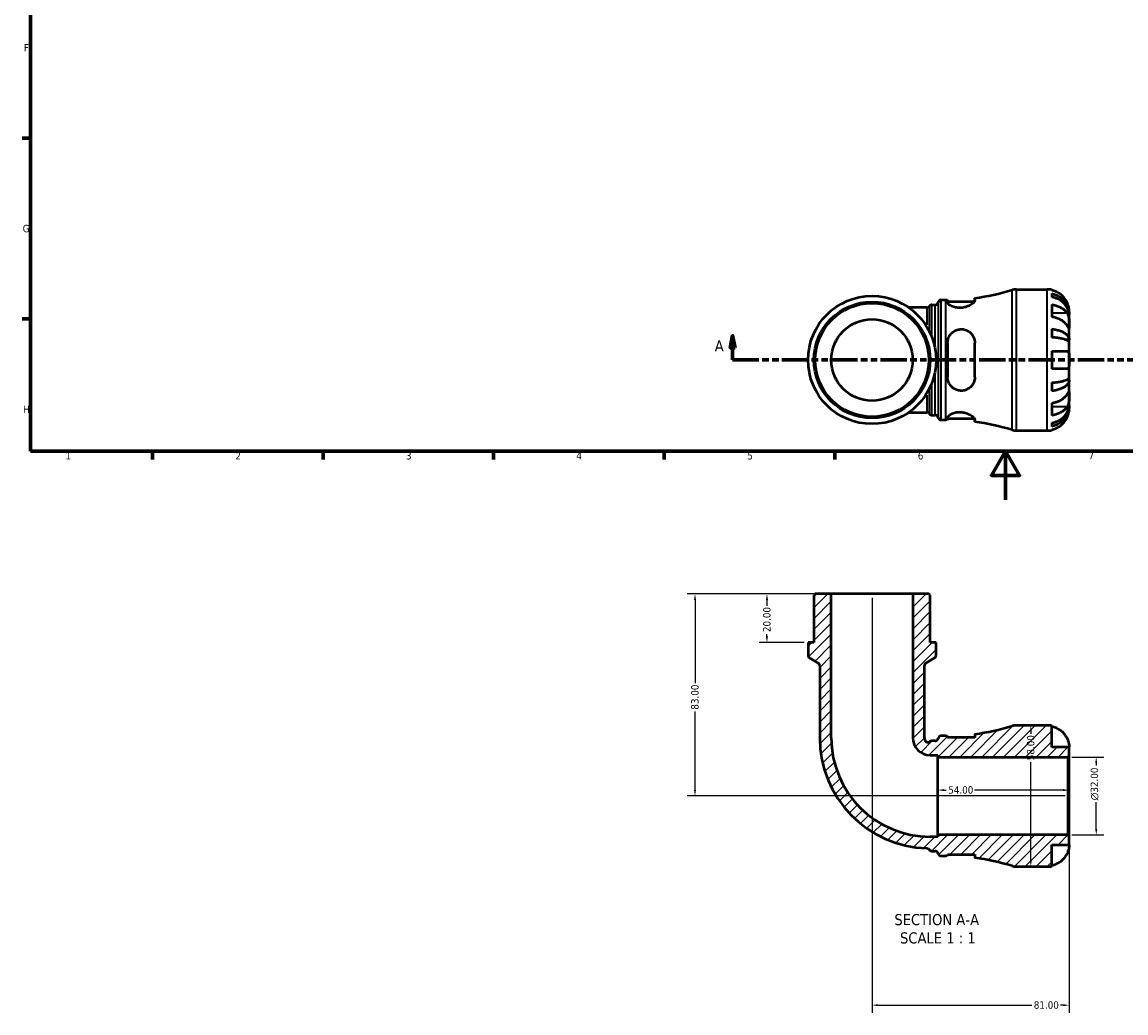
# Model space of a CAD drawing. Header units: millimetres. Extents: x 0 to 902, y -211 to 604.
# Tile 1 of 5: x 17 to 470, y -211 to 196. Entities that reach past the tile are written whole.
import ezdxf

# ---------------------------------------------------------------- set-up
doc = ezdxf.new("R2010")
doc.units = ezdxf.units.MM
doc.linetypes.add('DOUBLE_DASH_CHAIN', pattern=[1.2403, 0.6614, -0.0827, 0.1654, -0.0827, 0.1654, -0.0827])
for name, color, linetype, lineweight in [('Border (ANSI)', 7, 'Continuous', 70), ('Dimension (ANSI)', 7, 'Continuous', 25), ('Hatch (ANSI)', 7, 'Continuous', 18), ('Section Line (ANSI)', 7, 'DOUBLE_DASH_CHAIN', 70), ('Symbol (ANSI)', 7, 'Continuous', 25), ('Visible (ANSI)', 7, 'Continuous', 50), ('Visible Narrow (ANSI)', 7, 'Continuous', 35)]:
    doc.layers.add(name, color=color, linetype=linetype, lineweight=lineweight)
doc.styles.add('Label Text (ANSI)', font='tahoma.ttf')
doc.styles.add('Note Text (ANSI)', font='tahoma.ttf')
doc.dimstyles.new('Default - mm (ANSI)', dxfattribs={"dimtxt": 3.048, "dimasz": 2.5, "dimexe": 3.175, "dimexo": 1.6002, "dimgap": 0.8, "dimtad": 0, "dimtoh": 1, "dimrnd": 1e-08, "dimzin": 4, "dimdsep": 46, "dimtxsty": 'Note Text (ANSI)', "dimcen": 0.09, "dimdle": 10, "dimclrd": 256, "dimclre": 256, "dimclrt": 256, "dimadec": 1, "dimazin": 1, "dimtfac": 1, "dimtofl": 0, "dimtmove": 0, "dimatfit": 3, "dimfxl": 1, "dimtolj": 1, "dimtzin": 4, "dimlwd": -1, "dimlwe": -1, "dimarcsym": 0})

# ---------------------------------------------------------------- blocks, each defined once
blk = doc.blocks.new('Borders Default Border')
at = {"layer": 'Border (ANSI)'}
for p, q in [((20, 148.5), (16.55, 148.5)), ((20, 74.25), (16.55, 74.25)), ((70.08, 20), (70.08, 16.55)), ((140.17, 20), (140.17, 16.55)), ((210.25, 20), (210.25, 16.55)), ((280.33, 20), (280.33, 16.55)), ((350.42, 20), (350.42, 16.55))]:
    blk.add_line(p, q, dxfattribs=at)
at = {"layer": 'Border (ANSI)', "flags": 128}
for points in [[(20, 20), (20, 574), (821, 574), (821, 20), (20, 20)], [(420.5, 0), (420.5, 20), (414.73, 10), (426.27, 10), (420.5, 20)]]:
    blk.add_lwpolyline(points, dxfattribs=at)
at = {"layer": 'Border (ANSI)', "char_height": 3.05, "attachment_point": 7, "style": 'Note Text (ANSI)'}
for s, insert in [('F', (17.29, 184.1)), ('G', (16.81, 109.79)), ('H', (16.97, 35.6)), ('1', (34.35, 16.55)), ('2', (104.2, 16.55)), ('3', (174.26, 16.49)), ('4', (244.23, 16.55)), ('5', (314.48, 16.49)), ('6', (384.49, 16.49)), ('7', (454.6, 16.55))]:
    blk.add_mtext(s, dxfattribs=dict(at, insert=insert))
blk = doc.blocks.new('2dTransSection0')
at = {"layer": 'Section Line (ANSI)', "linetype": 'Continuous'}
for p, q in [((308.44, 67.4), (307.44, 62.4)), ((308.44, 62.4), (308.44, 67.4)), ((309.44, 62.4), (308.44, 67.4)), ((602.67, 67.4), (601.67, 62.4)), ((602.67, 62.4), (602.67, 67.4)), ((603.67, 62.4), (602.67, 67.4)), ((307.44, 62.4), (309.44, 62.4)), ((308.44, 57.4), (308.44, 62.4)), ((601.67, 62.4), (603.67, 62.4)), ((602.67, 57.4), (602.67, 62.4)), ((308.44, 57.4), (319.1, 57.4)), ((592.01, 57.4), (602.67, 57.4))]:
    blk.add_line(p, q, dxfattribs=at)
at = {"layer": 'Section Line (ANSI)', "linetype": 'DOUBLE_DASH_CHAIN', "ltscale": 16.330755}
blk.add_line((308.44, 57.4), (602.67, 57.4), dxfattribs=at)
at = {"layer": 'Section Line (ANSI)', "linetype": 'Continuous', "flags": 128}
for points in [[(309.44, 62.4), (308.44, 67.4), (307.44, 62.4), (309.44, 62.4)], [(603.67, 62.4), (602.67, 67.4), (601.67, 62.4), (603.67, 62.4)]]:
    blk.add_lwpolyline(points, dxfattribs=at)
at = {"layer": 'Section Line (ANSI)'}
for points in [[(309.44, 62.4), (308.44, 67.4), (307.44, 62.4), (309.44, 62.4)], [(603.67, 62.4), (602.67, 67.4), (601.67, 62.4), (603.67, 62.4)]]:
    blk.add_solid(points, dxfattribs=at)
at = {"layer": 'Section Line (ANSI)', "char_height": 4.57, "attachment_point": 7, "style": 'Label Text (ANSI)'}
for insert in [(301.08, 60.9), (606.14, 60.9)]:
    blk.add_mtext('A', dxfattribs=dict(at, insert=insert))
blk = doc.blocks.new('*D7')
at = {"layer": 'Defpoints', "color": 0, "transparency": 16777216}
for p in [(392.69, -119.22), (392.69, -121.64), (446.69, -121.64)]:
    blk.add_point(p, dxfattribs=at)
at = {"layer": 'Dimension (ANSI)', "transparency": 16777216}
for p, q in [((395.19, -119.22), (396.2, -119.22)), ((444.19, -119.22), (407.8, -119.22))]:
    blk.add_line(p, q, dxfattribs=at)
for points in [[(395.19, -118.8), (395.19, -119.64), (392.69, -119.22)], [(444.19, -118.8), (444.19, -119.64), (446.69, -119.22)]]:
    blk.add_solid(points, dxfattribs=at)
at = {"layer": 'Dimension (ANSI)', "transparency": 16777216, "insert": (397, -117.63), "char_height": 3.048, "attachment_point": 1, "style": 'Note Text (ANSI)'}
blk.add_mtext('\\A1;54.00', dxfattribs=at)
blk = doc.blocks.new('*D8')
at = {"layer": 'Defpoints', "color": 0, "transparency": 16777216}
for p in [(446.11, -105.64), (457.79, -105.64), (446.11, -137.64)]:
    blk.add_point(p, dxfattribs=at)
at = {"layer": 'Dimension (ANSI)', "transparency": 16777216}
for p, q in [((447.71, -105.64), (460.96, -105.64)), ((457.79, -108.14), (457.79, -109.08)), ((457.79, -135.14), (457.79, -124.23)), ((447.71, -137.64), (460.96, -137.64))]:
    blk.add_line(p, q, dxfattribs=at)
for points in [[(457.37, -108.14), (458.2, -108.14), (457.79, -105.64)], [(457.37, -135.14), (458.2, -135.14), (457.79, -137.64)]]:
    blk.add_solid(points, dxfattribs=at)
at = {"layer": 'Dimension (ANSI)', "transparency": 16777216, "insert": (455.49, -123.43), "char_height": 3.048, "attachment_point": 1, "rotation": 90, "style": 'Note Text (ANSI)'}
blk.add_mtext('\\A1;\\fAIGDT|b0|i0;\\H3.0480;\\ln\\fTahoma|b0|i0;\\H3.0480;32.00', dxfattribs=at)
blk = doc.blocks.new('*D9')
at = {"layer": 'Defpoints', "color": 0, "transparency": 16777216}
for p in [(348.96, -38.64), (322.53, -58.64), (339.4, -58.64)]:
    blk.add_point(p, dxfattribs=at)
at = {"layer": 'Dimension (ANSI)', "transparency": 16777216}
for p, q in [((347.36, -38.64), (319.36, -38.64)), ((322.53, -41.14), (322.53, -43.51)), ((337.8, -58.64), (319.36, -58.64)), ((322.53, -56.14), (322.53, -55.14))]:
    blk.add_line(p, q, dxfattribs=at)
for points in [[(322.11, -41.14), (322.95, -41.14), (322.53, -38.64)], [(322.11, -56.14), (322.95, -56.14), (322.53, -58.64)]]:
    blk.add_solid(points, dxfattribs=at)
at = {"layer": 'Dimension (ANSI)', "transparency": 16777216, "insert": (320.94, -54.34), "char_height": 3.048, "attachment_point": 1, "rotation": 90, "style": 'Note Text (ANSI)'}
blk.add_mtext('\\A1;20.00', dxfattribs=at)
blk = doc.blocks.new('*D10')
at = {"layer": 'Defpoints', "color": 0, "transparency": 16777216}
for p in [(348.96, -38.64), (292.97, -121.64), (446.69, -121.64)]:
    blk.add_point(p, dxfattribs=at)
at = {"layer": 'Dimension (ANSI)', "transparency": 16777216}
for p, q in [((347.36, -38.64), (289.8, -38.64)), ((292.97, -41.14), (292.97, -75.29)), ((292.97, -119.14), (292.97, -86.99)), ((445.09, -121.64), (289.8, -121.64))]:
    blk.add_line(p, q, dxfattribs=at)
for points in [[(292.56, -41.14), (293.39, -41.14), (292.97, -38.64)], [(292.56, -119.14), (293.39, -119.14), (292.97, -121.64)]]:
    blk.add_solid(points, dxfattribs=at)
at = {"layer": 'Dimension (ANSI)', "transparency": 16777216, "insert": (291.38, -86.19), "char_height": 3.048, "attachment_point": 1, "rotation": 90, "style": 'Note Text (ANSI)'}
blk.add_mtext('\\A1;83.00', dxfattribs=at)
blk = doc.blocks.new('*D11')
at = {"layer": 'Defpoints', "color": 0, "transparency": 16777216}
for p in [(365.69, -38.64), (446.69, -138.22), (446.69, -207.55)]:
    blk.add_point(p, dxfattribs=at)
at = {"layer": 'Dimension (ANSI)', "transparency": 16777216}
for p, q in [((365.69, -40.24), (365.69, -210.72)), ((446.69, -139.82), (446.69, -210.72)), ((368.19, -207.55), (431.34, -207.55)), ((444.19, -207.55), (443.04, -207.55))]:
    blk.add_line(p, q, dxfattribs=at)
for points in [[(368.19, -207.13), (368.19, -207.97), (365.69, -207.55)], [(444.19, -207.13), (444.19, -207.97), (446.69, -207.55)]]:
    blk.add_solid(points, dxfattribs=at)
at = {"layer": 'Dimension (ANSI)', "transparency": 16777216, "insert": (432.14, -205.96), "char_height": 3.048, "attachment_point": 1, "style": 'Note Text (ANSI)'}
blk.add_mtext('\\A1;81.00', dxfattribs=at)
blk = doc.blocks.new('*D12')
at = {"layer": 'Defpoints', "color": 0, "transparency": 16777216}
for p in [(430.91, -92.64), (430.91, -92.64), (430.91, -150.64)]:
    blk.add_point(p, dxfattribs=at)
at = {"layer": 'Dimension (ANSI)', "transparency": 16777216}
for p, q in [((430.91, -95.14), (430.91, -96.15)), ((430.91, -148.14), (430.91, -107.75))]:
    blk.add_line(p, q, dxfattribs=at)
for points in [[(430.49, -95.14), (431.33, -95.14), (430.91, -92.64)], [(430.49, -148.14), (431.33, -148.14), (430.91, -150.64)]]:
    blk.add_solid(points, dxfattribs=at)
at = {"layer": 'Dimension (ANSI)', "transparency": 16777216, "insert": (429.32, -106.95), "char_height": 3.048, "attachment_point": 1, "rotation": 90, "style": 'Note Text (ANSI)'}
blk.add_mtext('\\A1;58.00', dxfattribs=at)

msp = doc.modelspace()

# ---------------------------------------------------------------- hatches: boundary and pattern name
at = {"layer": 'Hatch (ANSI)'}
h = msp.add_hatch(dxfattribs=at)
h.set_pattern_fill('ANSI31', color=256, scale=25.4, style=0)
h.set_pattern_definition([(45, (0, 0), (-2.245064, 2.245064), [])])
edge = h.paths.add_edge_path()
edge.add_ellipse((424.902, -144.836), major_axis=(-1.71, -5.542), ratio=1, start_angle=0, end_angle=17.14711)
edge.add_line((424.902, -150.636), (437.694, -150.636))
edge.add_ellipse((437.694, -141.636), major_axis=(0, -9), ratio=1, start_angle=0, end_angle=11.53696)
edge.add_line((439.494, -150.454), (439.494, -141.636))
edge.add_line((439.494, -141.636), (446.694, -141.636))
edge.add_line((446.694, -141.636), (446.694, -138.216))
edge.add_line((446.694, -138.216), (446.114, -137.636))
edge.add_line((446.114, -137.636), (392.694, -137.636))
edge.add_line((392.694, -137.636), (392.694, -138.367))
edge.add_line((392.694, -138.367), (389.569, -138.367))
edge.add_ellipse((389.569, -97.761), major_axis=(0, -40.606), ratio=1, start_angle=270, end_angle=360, ccw=False)
edge.add_line((348.963, -97.761), (348.963, -38.636))
edge.add_line((348.963, -38.636), (342.372, -38.636))
edge.add_line((342.372, -38.636), (341.792, -39.216))
edge.add_line((341.792, -39.216), (341.792, -58.636))
edge.add_line((341.792, -58.636), (339.402, -58.636))
edge.add_line((339.402, -58.636), (339.402, -63.966))
edge.add_ellipse((340.562, -63.966), major_axis=(-1.16, 0), ratio=1, start_angle=0, end_angle=60)
edge.add_line((339.982, -64.971), (343.602, -67.061))
edge.add_ellipse((343.022, -68.066), major_axis=(0.58, 1.005), ratio=1, start_angle=300, end_angle=360, ccw=False)
edge.add_line((344.182, -68.066), (344.182, -97.761))
edge.add_ellipse((389.569, -97.761), major_axis=(-45.386, 0), ratio=1, start_angle=0, end_angle=88.37462)
edge.add_spline(control_points=[(388.281, -143.129), (388.4, -143.133), (388.517, -143.154), (388.742, -143.232), (388.847, -143.288), (389.064, -143.45), (389.166, -143.563), (389.243, -143.693)], knot_values=[-0.1165729, -0.1165729, -0.1165729, -0.1165729, -0.0809439, -0.0809439, -0.0453148, -0.0453148, 0, 0, 0, 0], degree=3, periodic=0)
edge.add_spline(control_points=[(389.243, -143.693), (389.306, -143.796), (389.384, -143.89), (389.571, -144.053), (389.68, -144.121), (389.938, -144.227), (390.087, -144.256), (390.238, -144.256)], knot_values=[-0.1198956, -0.1198956, -0.1198956, -0.1198956, -0.0835517, -0.0835517, -0.0453148, -0.0453148, 0, 0, 0, 0], degree=3, periodic=0)
edge.add_line((390.238, -144.256), (391.667, -144.256))
edge.add_ellipse((391.667, -145.416), major_axis=(0, 1.16), ratio=1, start_angle=277.18076, end_angle=360, ccw=False)
edge.add_ellipse((393.969, -145.126), major_axis=(-1.151, -0.145), ratio=1, start_angle=0, end_angle=82.81924)
edge.add_line((393.969, -146.286), (396.049, -146.286))
edge.add_ellipse((396.049, -238.351), major_axis=(0, 92.065), ratio=1, start_angle=359.5768, end_angle=360, ccw=False)
edge.add_line((396.729, -146.289), (396.729, -145.646))
edge.add_line((396.729, -145.646), (407.929, -145.646))
edge.add_line((407.929, -145.646), (407.929, -147.056))
edge.add_ellipse((396.049, -238.351), major_axis=(11.88, 91.295), ratio=1, start_angle=350.26698, end_angle=360, ccw=False)
edge = h.paths.add_edge_path()
edge.add_ellipse((424.902, -98.436), major_axis=(0, 5.8), ratio=1, start_angle=0, end_angle=17.14711)
edge.add_ellipse((396.049, -4.921), major_axis=(27.143, -87.973), ratio=1, start_angle=350.26698, end_angle=360, ccw=False)
edge.add_line((407.929, -96.216), (407.929, -97.626))
edge.add_line((407.929, -97.626), (396.729, -97.626))
edge.add_line((396.729, -97.626), (396.729, -96.984))
edge.add_ellipse((396.049, -4.921), major_axis=(0.68, -92.062), ratio=1, start_angle=359.5768, end_angle=360, ccw=False)
edge.add_line((396.049, -96.986), (393.969, -96.986))
edge.add_ellipse((393.969, -98.146), major_axis=(0, 1.16), ratio=1, start_angle=0, end_angle=82.81924)
edge.add_ellipse((391.667, -97.856), major_axis=(1.151, -0.145), ratio=1, start_angle=277.18076, end_angle=360, ccw=False)
edge.add_line((391.667, -99.016), (390.212, -99.016))
edge.add_ellipse((390.212, -100.176), major_axis=(0, 1.16), ratio=1, start_angle=0, end_angle=43.54233)
edge.add_spline(control_points=[(389.413, -99.335), (389.342, -99.403), (389.263, -99.461), (389.091, -99.557), (388.999, -99.593), (388.758, -99.655), (388.606, -99.664), (388.306, -99.623), (388.162, -99.573), (387.901, -99.422), (387.786, -99.321), (387.694, -99.201)], knot_values=[-0.1948811, -0.1948811, -0.1948811, -0.1948811, -0.1654127, -0.1654127, -0.1359443, -0.1359443, -0.0906295, -0.0906295, -0.0453148, -0.0453148, 0, 0, 0, 0], degree=3, periodic=0)
edge.add_ellipse((389.569, -97.761), major_axis=(-1.874, -1.44), ratio=1, start_angle=322.46542, end_angle=360, ccw=False)
edge.add_line((387.205, -97.761), (387.205, -68.066))
edge.add_ellipse((388.365, -68.066), major_axis=(-1.16, 0), ratio=1, start_angle=300, end_angle=360, ccw=False)
edge.add_line((387.785, -67.061), (391.405, -64.971))
edge.add_ellipse((390.825, -63.966), major_axis=(0.58, -1.005), ratio=1, start_angle=0, end_angle=60)
edge.add_line((391.985, -63.966), (391.985, -58.636))
edge.add_line((391.985, -58.636), (389.595, -58.636))
edge.add_line((389.595, -58.636), (389.595, -39.216))
edge.add_line((389.595, -39.216), (389.015, -38.636))
edge.add_line((389.015, -38.636), (382.425, -38.636))
edge.add_line((382.425, -38.636), (382.425, -97.761))
edge.add_ellipse((389.569, -97.761), major_axis=(-7.144, 0), ratio=1, start_angle=0, end_angle=90)
edge.add_line((389.569, -104.905), (392.694, -104.905))
edge.add_line((392.694, -104.905), (392.694, -105.636))
edge.add_line((392.694, -105.636), (446.114, -105.636))
edge.add_line((446.114, -105.636), (446.694, -105.056))
edge.add_line((446.694, -105.056), (446.694, -101.636))
edge.add_line((446.694, -101.636), (439.494, -101.636))
edge.add_line((439.494, -101.636), (439.494, -92.818))
edge.add_ellipse((437.694, -101.636), major_axis=(1.8, 8.818), ratio=1, start_angle=0, end_angle=11.53696)
edge.add_line((437.694, -92.636), (424.902, -92.636))

# ---------------------------------------------------------------- linework, layer by layer
at = {"layer": 'Visible (ANSI)'}
for p, q in [((424.902, 86.401), (437.694, 86.401)), ((439.494, 86.219), (439.494, 85.993)), ((393.969, 82.051), (396.049, 82.051)), ((396.729, 82.053), (396.729, 81.027)), ((407.929, 81.826), (407.929, 82.821)), ((439.494, 84.686), (439.494, 83.253)), ((388.258, 78.912), (380.81, 78.912)), ((390.237, 80.021), (391.667, 80.021)), ((396.729, 81.411), (407.787, 81.411)), ((439.494, 80.164), (439.494, 75.073)), ((446.694, 76.114), (446.694, 77.401)), ((446.694, 76.114), (446.676, 76.114)), ((446.694, 75.624), (446.694, 76.114)), ((446.694, 71.543), (446.694, 75.624)), ((439.494, 70.136), (439.494, 66.676)), ((446.694, 65.642), (446.694, 71.543)), ((396.729, 64.441), (396.729, 50.361)), ((407.929, 50.361), (407.929, 64.441)), ((446.694, 65.642), (445.368, 65.642)), ((446.694, 64.459), (446.694, 65.642)), ((446.694, 57.401), (446.694, 64.459)), ((439.494, 61.001), (439.494, 53.801)), ((446.694, 50.342), (446.694, 57.401)), ((446.694, 49.16), (446.694, 50.342)), ((439.494, 48.126), (439.494, 44.666)), ((446.694, 49.16), (445.368, 49.16)), ((446.694, 43.259), (446.694, 49.16)), ((446.694, 39.178), (446.694, 43.259)), ((439.494, 39.729), (439.494, 34.637)), ((446.694, 38.688), (446.676, 38.688)), ((446.694, 38.688), (446.694, 39.178)), ((446.694, 37.401), (446.694, 38.688)), ((380.81, 35.89), (388.258, 35.89)), ((390.237, 34.781), (391.667, 34.781)), ((393.969, 32.751), (396.049, 32.751)), ((396.729, 33.775), (396.729, 32.748)), ((396.729, 33.391), (407.787, 33.391)), ((407.929, 31.981), (407.929, 32.976)), ((424.902, 28.401), (437.694, 28.401)), ((439.494, 31.549), (439.494, 30.116)), ((439.494, 28.809), (439.494, 28.583)), ((342.372, -38.636), (341.792, -39.216)), ((341.792, -39.216), (341.792, -58.636)), ((348.963, -38.636), (342.372, -38.636)), ((348.963, -97.761), (348.963, -38.636)), ((382.425, -38.636), (348.963, -38.636)), ((389.015, -38.636), (382.425, -38.636)), ((382.425, -38.636), (382.425, -97.761)), ((389.595, -39.216), (389.015, -38.636)), ((389.595, -58.636), (389.595, -39.216)), ((341.792, -58.636), (339.402, -58.636)), ((339.402, -58.636), (339.402, -63.966)), ((391.985, -58.636), (389.595, -58.636)), ((391.985, -63.966), (391.985, -58.636)), ((339.982, -64.971), (343.602, -67.061)), ((387.785, -67.061), (391.405, -64.971)), ((344.182, -68.066), (344.182, -97.761)), ((387.205, -97.761), (387.205, -68.066)), ((437.694, -92.636), (424.902, -92.636)), ((439.494, -101.636), (439.494, -92.818)), ((391.667, -99.016), (390.212, -99.016)), ((396.049, -96.986), (393.969, -96.986)), ((396.729, -97.626), (396.729, -96.984)), ((407.929, -97.626), (396.729, -97.626)), ((407.929, -96.216), (407.929, -97.626)), ((446.694, -101.636), (439.494, -101.636)), ((446.694, -105.056), (446.694, -101.636)), ((389.569, -104.905), (392.694, -104.905)), ((392.694, -104.905), (392.694, -105.636)), ((392.694, -105.636), (446.114, -105.636)), ((392.694, -137.636), (392.694, -105.636)), ((446.114, -105.636), (446.694, -105.056)), ((446.114, -105.636), (446.114, -137.636)), ((446.694, -138.216), (446.694, -105.056)), ((392.694, -138.367), (389.569, -138.367)), ((446.114, -137.636), (392.694, -137.636)), ((392.694, -137.636), (392.694, -138.367)), ((446.694, -138.216), (446.114, -137.636)), ((446.694, -141.636), (446.694, -138.216)), ((390.238, -144.256), (391.667, -144.256)), ((439.494, -150.454), (439.494, -141.636)), ((439.494, -141.636), (446.694, -141.636)), ((393.969, -146.286), (396.049, -146.286)), ((396.729, -146.289), (396.729, -145.646)), ((396.729, -145.646), (407.929, -145.646)), ((407.929, -145.646), (407.929, -147.056)), ((424.902, -150.636), (437.694, -150.636))]:
    msp.add_line(p, q, dxfattribs=at)
for radius in [26.292, 23.901, 23.322, 16.731]:
    msp.add_circle((365.694, 57.401), radius, dxfattribs=at)
for centre, radius, start, end in [((424.902, 80.601), 5.8, 90, 107.14711), ((437.694, 77.401), 9, 78.46304, 90), ((393.969, 80.891), 1.16, 90, 172.81924), ((396.049, 174.116), 92.065, 270, 270.4232), ((396.049, 174.116), 92.065, 277.4141, 287.14711), ((391.667, 81.181), 1.16, 270, 352.81924), ((391.667, 33.621), 1.16, 7.18076, 90), ((393.969, 33.911), 1.16, 187.18076, 270), ((396.049, -59.314), 92.065, 89.5768, 90), ((396.049, -59.314), 92.065, 72.85289, 82.5859), ((424.902, 34.201), 5.8, 252.85289, 270), ((437.694, 37.401), 9, 270, 281.53696), ((340.562, -63.966), 1.16, 180, 240), ((343.022, -68.066), 1.16, 0, 60), ((388.365, -68.066), 1.16, 120, 180), ((390.825, -63.966), 1.16, 300, 0), ((396.049, -4.921), 92.065, 277.4141, 287.14711), ((424.902, -98.436), 5.8, 90, 107.14711), ((437.694, -101.636), 9, 78.46304, 90), ((389.569, -97.761), 45.386, 180, 268.37462), ((389.569, -97.761), 40.606, 180, 270), ((389.569, -97.761), 7.144, 180, 270), ((389.569, -97.761), 2.364, 180, 217.53458), ((390.212, -100.176), 1.16, 90, 133.54233), ((391.667, -97.856), 1.16, 270, 352.81924), ((393.969, -98.146), 1.16, 90, 172.81924), ((396.049, -4.921), 92.065, 270, 270.4232), ((391.667, -145.416), 1.16, 7.18076, 90), ((393.969, -145.126), 1.16, 187.18076, 270), ((396.049, -238.351), 92.065, 89.5768, 90), ((396.049, -238.351), 92.065, 72.85289, 82.5859), ((424.902, -144.836), 5.8, 252.85289, 270), ((437.694, -141.636), 9, 270, 281.53696)]:
    msp.add_arc(centre, radius, start, end, dxfattribs=at)
for points, knots in [([(407.929, 81.826), (407.929, 81.759), (407.914, 81.686), (407.807, 81.399), (407.628, 81.159), (407.028, 80.582), (406.558, 80.237), (405.437, 79.618), (404.798, 79.341), (403.554, 78.981), (402.987, 78.871), (401.869, 78.772), (401.337, 78.776), (400.221, 78.89), (399.663, 79.015), (398.553, 79.379), (398.039, 79.635), (397.226, 80.177), (396.941, 80.464), (396.756, 80.83), (396.729, 80.932), (396.729, 81.027)], [-1.976846, -1.976846, -1.976846, -1.976846, -1.9031641, -1.9031641, -1.705924, -1.705924, -1.4576478, -1.4576478, -1.2245583, -1.2245583, -1.0486206, -1.0486206, -0.8868322, -0.8868322, -0.6981746, -0.6981746, -0.4672608, -0.4672608, -0.2235625, -0.2235625, -0.1230578, -0.1230578, -0.1230578, -0.1230578]), ([(445.818, 81.001), (445.635, 81.389), (445.415, 81.781), (444.83, 82.663), (444.438, 83.136), (443.651, 83.926), (443.184, 84.318), (442.178, 84.994), (441.639, 85.278), (440.629, 85.698), (440.068, 85.875), (439.494, 85.993)], [4.42788405, 4.42788405, 4.42788405, 4.42788405, 4.5512464, 4.5512464, 4.71913293, 4.71913293, 4.88586959, 4.88586959, 5.05260626, 5.05260626, 5.21400469, 5.21400469, 5.21400469, 5.21400469]), ([(439.494, 84.686), (440.071, 84.571), (440.635, 84.399), (441.647, 83.993), (442.186, 83.719), (443.193, 83.066), (443.66, 82.688), (444.446, 81.926), (444.837, 81.471), (445.51, 80.493), (445.793, 79.969), (446.22, 78.971), (446.402, 78.404), (446.639, 77.246), (446.694, 76.655), (446.694, 76.114)], [0.1707461, 0.1707461, 0.1707461, 0.1707461, 0.33284, 0.33284, 0.4994944, 0.4994944, 0.6661487, 0.6661487, 0.8332087, 0.8332087, 1.0002688, 1.0002688, 1.1679728, 1.1679728, 1.3356767, 1.3356767, 1.3356767, 1.3356767]), ([(446.694, 75.624), (446.694, 76.106), (446.639, 76.632), (446.402, 77.662), (446.22, 78.167), (445.793, 79.055), (445.51, 79.521), (444.837, 80.392), (444.446, 80.796), (443.66, 81.475), (443.193, 81.811), (442.186, 82.392), (441.647, 82.636), (440.635, 82.998), (440.071, 83.151), (439.494, 83.253)], [4.0142509, 4.0142509, 4.0142509, 4.0142509, 4.1819549, 4.1819549, 4.3496588, 4.3496588, 4.5167189, 4.5167189, 4.6837789, 4.6837789, 4.8504333, 4.8504333, 5.0170876, 5.0170876, 5.1791816, 5.1791816, 5.1791816, 5.1791816]), ([(388.258, 78.912), (388.382, 78.912), (388.505, 78.933), (388.721, 79.002), (388.813, 79.05), (388.963, 79.147), (389.021, 79.196), (389.114, 79.286), (389.149, 79.328), (389.207, 79.402), (389.229, 79.435), (389.247, 79.466), (389.247, 79.466), (389.248, 79.467)], [10.6688609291, 10.6688609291, 10.6688609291, 10.6688609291, 10.6694814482, 10.6694814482, 10.6701132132, 10.6701132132, 10.6707449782, 10.6707449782, 10.6713767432, 10.6713767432, 10.6720085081, 10.6720085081, 10.672019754, 10.672019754, 10.672019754, 10.672019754]), ([(390.237, 80.021), (390.113, 80.021), (389.99, 80), (389.774, 79.931), (389.682, 79.883), (389.532, 79.787), (389.474, 79.737), (389.381, 79.647), (389.346, 79.605), (389.288, 79.53), (389.266, 79.497), (389.248, 79.467)], [6.28318480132, 6.28318480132, 6.28318480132, 6.28318480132, 6.28322378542, 6.28322378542, 6.28326359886, 6.28326359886, 6.28330341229, 6.28330341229, 6.28334322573, 6.28334322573, 6.2833838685, 6.2833838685, 6.2833838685, 6.2833838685]), ([(439.494, 80.164), (440.068, 80.081), (440.629, 79.955), (441.639, 79.658), (442.178, 79.457), (443.184, 78.98), (443.651, 78.703), (444.438, 78.144), (444.83, 77.81), (445.415, 77.186), (445.635, 76.908), (445.818, 76.634)], [0.17075309, 0.17075309, 0.17075309, 0.17075309, 0.33215152, 0.33215152, 0.49888818, 0.49888818, 0.66562485, 0.66562485, 0.83351137, 0.83351137, 0.95687373, 0.95687373, 0.95687373, 0.95687373]), ([(446.694, 77.401), (446.694, 77.401), (446.694, 77.434), (446.692, 77.569), (446.689, 77.676), (446.667, 78.034), (446.639, 78.327), (446.532, 78.922), (446.472, 79.189), (446.333, 79.681), (446.264, 79.897), (446.105, 80.34), (446.014, 80.566), (445.883, 80.86), (445.851, 80.931), (445.818, 81.001)], [-2.49913258, -2.49913258, -2.49913258, -2.49913258, -2.41505436, -2.41505436, -2.32384732, -2.32384732, -2.1841143, -2.1841143, -2.08674766, -2.08674766, -2.01440674, -2.01440674, -1.93994266, -1.93994266, -1.91637503, -1.91637503, -1.91637503, -1.91637503]), ([(445.818, 71.543), (445.635, 71.817), (445.415, 72.095), (444.83, 72.718), (444.438, 73.052), (443.651, 73.612), (443.184, 73.889), (442.178, 74.366), (441.639, 74.567), (440.629, 74.864), (440.068, 74.99), (439.494, 75.073)], [4.42788405, 4.42788405, 4.42788405, 4.42788405, 4.5512464, 4.5512464, 4.71913293, 4.71913293, 4.88586959, 4.88586959, 5.05260626, 5.05260626, 5.21400469, 5.21400469, 5.21400469, 5.21400469]), ([(445.818, 76.634), (445.877, 76.546), (445.933, 76.452), (446.084, 76.174), (446.171, 75.979), (446.327, 75.552), (446.395, 75.321), (446.528, 74.741), (446.582, 74.388), (446.664, 73.582), (446.681, 73.136), (446.695, 72.279), (446.694, 71.88), (446.694, 71.543)], [-0.58004807, -0.58004807, -0.58004807, -0.58004807, -0.5384523, -0.5384523, -0.46383793, -0.46383793, -0.3862639, -0.3862639, -0.27840269, -0.27840269, -0.14277912, -0.14277912, 0, 0, 0, 0]), ([(396.729, 64.441), (396.729, 64.652), (396.741, 64.862), (396.837, 65.717), (397.022, 66.342), (397.619, 67.552), (398.051, 68.125), (399.072, 69.044), (399.642, 69.401), (400.781, 69.851), (401.317, 69.976), (402.419, 70.067), (402.966, 70.031), (404.16, 69.777), (404.778, 69.518), (406.005, 68.741), (406.576, 68.175), (407.409, 66.907), (407.692, 66.217), (407.896, 65.139), (407.929, 64.792), (407.929, 64.441)], [-1.9564638, -1.9564638, -1.9564638, -1.9564638, -1.890339, -1.890339, -1.6850061, -1.6850061, -1.4589244, -1.4589244, -1.2518906, -1.2518906, -1.0857552, -1.0857552, -0.9194053, -0.9194053, -0.7102433, -0.7102433, -0.4523347, -0.4523347, -0.2137527, -0.2137527, -0.1036387, -0.1036387, -0.1036387, -0.1036387]), ([(439.494, 70.136), (440.071, 70.076), (440.635, 69.985), (441.647, 69.772), (442.186, 69.629), (443.193, 69.287), (443.66, 69.088), (444.446, 68.689), (444.837, 68.451), (445.51, 67.938), (445.793, 67.663), (446.22, 67.14), (446.402, 66.843), (446.639, 66.236), (446.694, 65.926), (446.694, 65.642)], [0.1707461, 0.1707461, 0.1707461, 0.1707461, 0.33284, 0.33284, 0.4994944, 0.4994944, 0.6661487, 0.6661487, 0.8332087, 0.8332087, 1.0002688, 1.0002688, 1.1679728, 1.1679728, 1.3356767, 1.3356767, 1.3356767, 1.3356767]), ([(446.694, 71.543), (446.694, 71.36), (446.694, 71.197), (446.692, 70.908), (446.691, 70.786), (446.675, 70.564), (446.657, 70.495), (446.581, 70.483), (446.526, 70.533), (446.388, 70.705), (446.32, 70.8), (446.163, 71.027), (446.075, 71.158), (445.927, 71.38), (445.873, 71.46), (445.818, 71.543)], [0, 0, 0, 0, 0.07774953, 0.07774953, 0.16081914, 0.16081914, 0.27783798, 0.27783798, 0.3882896, 0.3882896, 0.46542959, 0.46542959, 0.54035429, 0.54035429, 0.57953204, 0.57953204, 0.57953204, 0.57953204]), ([(446.694, 64.459), (446.694, 64.599), (446.639, 64.752), (446.402, 65.052), (446.22, 65.198), (445.793, 65.456), (445.51, 65.592), (444.837, 65.845), (444.446, 65.962), (443.66, 66.16), (443.193, 66.257), (442.186, 66.426), (441.647, 66.497), (440.635, 66.602), (440.071, 66.647), (439.494, 66.676)], [4.0142509, 4.0142509, 4.0142509, 4.0142509, 4.1819549, 4.1819549, 4.3496588, 4.3496588, 4.5167189, 4.5167189, 4.6837789, 4.6837789, 4.8504333, 4.8504333, 5.0170876, 5.0170876, 5.1791816, 5.1791816, 5.1791816, 5.1791816]), ([(439.494, 61.001), (440.068, 61.001), (440.629, 61.001), (441.639, 61.001), (442.178, 61.001), (443.184, 61.001), (443.651, 61.001), (444.438, 61.001), (444.83, 61.001), (445.415, 61.001), (445.635, 61.001), (445.818, 61.001)], [0.17075309, 0.17075309, 0.17075309, 0.17075309, 0.33215152, 0.33215152, 0.49888818, 0.49888818, 0.66562485, 0.66562485, 0.83351137, 0.83351137, 0.95687373, 0.95687373, 0.95687373, 0.95687373]), ([(445.818, 61.001), (445.819, 61.001), (445.821, 61.001), (445.912, 61), (445.995, 60.985), (446.138, 60.926), (446.2, 60.885), (446.325, 60.768), (446.384, 60.684), (446.523, 60.403), (446.582, 60.171), (446.664, 59.571), (446.681, 59.197), (446.695, 58.348), (446.694, 57.877), (446.694, 57.401)], [-0.58332629, -0.58332629, -0.58332629, -0.58332629, -0.58206847, -0.58206847, -0.51861604, -0.51861604, -0.4628074, -0.4628074, -0.39473272, -0.39473272, -0.27692423, -0.27692423, -0.14288351, -0.14288351, 0, 0, 0, 0]), ([(446.694, 57.401), (446.694, 57.108), (446.694, 56.817), (446.692, 56.22), (446.688, 55.92), (446.662, 55.236), (446.63, 54.882), (446.517, 54.398), (446.454, 54.237), (446.322, 54.032), (446.263, 53.968), (446.136, 53.875), (446.07, 53.843), (445.942, 53.808), (445.881, 53.801), (445.818, 53.801)], [0, 0, 0, 0, 0.08783311, 0.08783311, 0.18435408, 0.18435408, 0.32279749, 0.32279749, 0.41754463, 0.41754463, 0.47774931, 0.47774931, 0.53276241, 0.53276241, 0.57681269, 0.57681269, 0.57681269, 0.57681269]), ([(407.929, 50.361), (407.929, 50.126), (407.914, 49.892), (407.807, 49.043), (407.628, 48.451), (407.028, 47.221), (406.558, 46.612), (405.437, 45.648), (404.798, 45.28), (403.554, 44.868), (402.987, 44.769), (401.869, 44.754), (401.337, 44.823), (400.221, 45.135), (399.663, 45.399), (398.553, 46.16), (398.039, 46.69), (397.226, 47.931), (396.941, 48.651), (396.756, 49.723), (396.729, 50.041), (396.729, 50.361)], [-1.976846, -1.976846, -1.976846, -1.976846, -1.9031641, -1.9031641, -1.705924, -1.705924, -1.4576478, -1.4576478, -1.2245583, -1.2245583, -1.0486206, -1.0486206, -0.8868322, -0.8868322, -0.6981746, -0.6981746, -0.4672608, -0.4672608, -0.2235625, -0.2235625, -0.1230578, -0.1230578, -0.1230578, -0.1230578]), ([(445.818, 53.801), (445.635, 53.801), (445.415, 53.801), (444.83, 53.801), (444.438, 53.801), (443.651, 53.801), (443.184, 53.801), (442.178, 53.801), (441.639, 53.801), (440.629, 53.801), (440.068, 53.801), (439.494, 53.801)], [4.42788405, 4.42788405, 4.42788405, 4.42788405, 4.5512464, 4.5512464, 4.71913293, 4.71913293, 4.88586959, 4.88586959, 5.05260626, 5.05260626, 5.21400469, 5.21400469, 5.21400469, 5.21400469]), ([(439.494, 48.126), (440.071, 48.155), (440.635, 48.2), (441.647, 48.305), (442.186, 48.376), (443.193, 48.545), (443.66, 48.642), (444.446, 48.839), (444.837, 48.957), (445.51, 49.21), (445.793, 49.345), (446.22, 49.604), (446.402, 49.75), (446.639, 50.05), (446.694, 50.203), (446.694, 50.342)], [0.1707461, 0.1707461, 0.1707461, 0.1707461, 0.33284, 0.33284, 0.4994944, 0.4994944, 0.6661487, 0.6661487, 0.8332087, 0.8332087, 1.0002688, 1.0002688, 1.1679728, 1.1679728, 1.3356767, 1.3356767, 1.3356767, 1.3356767]), ([(446.694, 49.16), (446.694, 48.876), (446.639, 48.566), (446.402, 47.959), (446.22, 47.662), (445.793, 47.139), (445.51, 46.864), (444.837, 46.351), (444.446, 46.113), (443.66, 45.714), (443.193, 45.515), (442.186, 45.173), (441.647, 45.03), (440.635, 44.817), (440.071, 44.726), (439.494, 44.666)], [4.0142509, 4.0142509, 4.0142509, 4.0142509, 4.1819549, 4.1819549, 4.3496588, 4.3496588, 4.5167189, 4.5167189, 4.6837789, 4.6837789, 4.8504333, 4.8504333, 5.0170876, 5.0170876, 5.1791816, 5.1791816, 5.1791816, 5.1791816]), ([(439.494, 39.729), (440.068, 39.812), (440.629, 39.938), (441.639, 40.235), (442.178, 40.436), (443.184, 40.913), (443.651, 41.19), (444.438, 41.749), (444.83, 42.083), (445.415, 42.707), (445.635, 42.985), (445.818, 43.259)], [0.17075309, 0.17075309, 0.17075309, 0.17075309, 0.33215152, 0.33215152, 0.49888818, 0.49888818, 0.66562485, 0.66562485, 0.83351137, 0.83351137, 0.95687373, 0.95687373, 0.95687373, 0.95687373]), ([(445.818, 43.259), (445.877, 43.347), (445.933, 43.432), (446.084, 43.657), (446.171, 43.786), (446.327, 44.011), (446.395, 44.105), (446.528, 44.271), (446.582, 44.319), (446.664, 44.306), (446.681, 44.214), (446.695, 43.862), (446.694, 43.595), (446.694, 43.259)], [-0.58004807, -0.58004807, -0.58004807, -0.58004807, -0.5384523, -0.5384523, -0.46383793, -0.46383793, -0.3862639, -0.3862639, -0.27840269, -0.27840269, -0.14277912, -0.14277912, 0, 0, 0, 0]), ([(446.694, 43.259), (446.694, 43.076), (446.694, 42.873), (446.692, 42.422), (446.691, 42.172), (446.675, 41.544), (446.657, 41.159), (446.581, 40.405), (446.526, 40.044), (446.388, 39.459), (446.32, 39.229), (446.163, 38.804), (446.075, 38.61), (445.927, 38.339), (445.873, 38.251), (445.818, 38.168)], [0, 0, 0, 0, 0.07774953, 0.07774953, 0.16081914, 0.16081914, 0.27783798, 0.27783798, 0.3882896, 0.3882896, 0.46542959, 0.46542959, 0.54035429, 0.54035429, 0.57953204, 0.57953204, 0.57953204, 0.57953204]), ([(439.494, 31.549), (440.071, 31.651), (440.635, 31.804), (441.647, 32.166), (442.186, 32.41), (443.193, 32.991), (443.66, 33.327), (444.446, 34.005), (444.837, 34.41), (445.51, 35.28), (445.793, 35.747), (446.22, 36.635), (446.402, 37.14), (446.639, 38.17), (446.694, 38.696), (446.694, 39.178)], [0.1707461, 0.1707461, 0.1707461, 0.1707461, 0.33284, 0.33284, 0.4994944, 0.4994944, 0.6661487, 0.6661487, 0.8332087, 0.8332087, 1.0002688, 1.0002688, 1.1679728, 1.1679728, 1.3356767, 1.3356767, 1.3356767, 1.3356767]), ([(446.694, 38.688), (446.694, 38.147), (446.639, 37.556), (446.402, 36.398), (446.22, 35.831), (445.793, 34.833), (445.51, 34.309), (444.837, 33.331), (444.446, 32.876), (443.66, 32.114), (443.193, 31.736), (442.186, 31.083), (441.647, 30.809), (440.635, 30.403), (440.071, 30.231), (439.494, 30.116)], [4.0142509, 4.0142509, 4.0142509, 4.0142509, 4.1819549, 4.1819549, 4.3496588, 4.3496588, 4.5167189, 4.5167189, 4.6837789, 4.6837789, 4.8504333, 4.8504333, 5.0170876, 5.0170876, 5.1791816, 5.1791816, 5.1791816, 5.1791816]), ([(445.818, 38.168), (445.635, 37.894), (445.415, 37.616), (444.83, 36.992), (444.438, 36.658), (443.651, 36.099), (443.184, 35.822), (442.178, 35.344), (441.639, 35.144), (440.629, 34.847), (440.068, 34.721), (439.494, 34.637)], [4.42788405, 4.42788405, 4.42788405, 4.42788405, 4.5512464, 4.5512464, 4.71913293, 4.71913293, 4.88586959, 4.88586959, 5.05260626, 5.05260626, 5.21400469, 5.21400469, 5.21400469, 5.21400469]), ([(445.818, 33.801), (445.885, 33.944), (445.949, 34.088), (446.099, 34.448), (446.18, 34.662), (446.328, 35.103), (446.394, 35.327), (446.528, 35.853), (446.582, 36.139), (446.664, 36.702), (446.681, 36.951), (446.695, 37.307), (446.694, 37.401), (446.694, 37.401)], [-0.57647647, -0.57647647, -0.57647647, -0.57647647, -0.52968676, -0.52968676, -0.46054026, -0.46054026, -0.38562403, -0.38562403, -0.27730827, -0.27730827, -0.14258086, -0.14258086, 0, 0, 0, 0]), ([(389.248, 35.335), (389.23, 35.365), (389.208, 35.398), (389.151, 35.472), (389.116, 35.513), (389.024, 35.604), (388.966, 35.653), (388.818, 35.75), (388.726, 35.797), (388.51, 35.868), (388.384, 35.89), (388.258, 35.89)], [17.7475833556, 17.7475833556, 17.7475833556, 17.7475833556, 17.7482167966, 17.7482167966, 17.7488502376, 17.7488502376, 17.7494836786, 17.7494836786, 17.7501171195, 17.7501171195, 17.7507505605, 17.7507505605, 17.7507505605, 17.7507505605]), ([(389.248, 35.335), (389.266, 35.306), (389.287, 35.273), (389.344, 35.199), (389.379, 35.158), (389.471, 35.067), (389.528, 35.018), (389.676, 34.922), (389.768, 34.874), (389.985, 34.803), (390.111, 34.781), (390.237, 34.781)], [3.14140499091, 3.14140499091, 3.14140499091, 3.14140499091, 3.14144480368, 3.14144480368, 3.14148461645, 3.14148461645, 3.14152442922, 3.14152442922, 3.14156424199, 3.14156424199, 3.14160405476, 3.14160405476, 3.14160405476, 3.14160405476]), ([(396.729, 33.775), (396.729, 33.838), (396.741, 33.903), (396.837, 34.183), (397.022, 34.416), (397.619, 34.914), (398.051, 35.177), (399.072, 35.613), (399.642, 35.79), (400.781, 35.985), (401.317, 36.027), (402.419, 35.999), (402.966, 35.931), (404.16, 35.672), (404.778, 35.458), (406.005, 34.905), (406.576, 34.55), (407.409, 33.888), (407.692, 33.578), (407.896, 33.19), (407.929, 33.077), (407.929, 32.976)], [-1.9564638, -1.9564638, -1.9564638, -1.9564638, -1.890339, -1.890339, -1.6850061, -1.6850061, -1.4589244, -1.4589244, -1.2518906, -1.2518906, -1.0857552, -1.0857552, -0.9194053, -0.9194053, -0.7102433, -0.7102433, -0.4523347, -0.4523347, -0.2137527, -0.2137527, -0.1036387, -0.1036387, -0.1036387, -0.1036387]), ([(439.494, 28.809), (440.068, 28.927), (440.629, 29.104), (441.639, 29.524), (442.178, 29.808), (443.184, 30.484), (443.651, 30.876), (444.438, 31.666), (444.83, 32.139), (445.415, 33.021), (445.635, 33.413), (445.818, 33.801)], [0.17075309, 0.17075309, 0.17075309, 0.17075309, 0.33215152, 0.33215152, 0.49888818, 0.49888818, 0.66562485, 0.66562485, 0.83351137, 0.83351137, 0.95687373, 0.95687373, 0.95687373, 0.95687373]), ([(439.494, -93.044), (440.068, -93.162), (440.629, -93.34), (441.639, -93.76), (442.178, -94.044), (443.184, -94.719), (443.651, -95.111), (444.438, -95.902), (444.83, -96.374), (445.415, -97.256), (445.635, -97.649), (445.818, -98.036)], [0.17075309, 0.17075309, 0.17075309, 0.17075309, 0.33215152, 0.33215152, 0.49888818, 0.49888818, 0.66562485, 0.66562485, 0.83351137, 0.83351137, 0.95687373, 0.95687373, 0.95687373, 0.95687373]), ([(389.413, -99.335), (389.342, -99.403), (389.263, -99.461), (389.091, -99.557), (388.999, -99.593), (388.758, -99.655), (388.606, -99.664), (388.306, -99.623), (388.162, -99.573), (387.901, -99.422), (387.786, -99.321), (387.694, -99.201)], [-0.19488107, -0.19488107, -0.19488107, -0.19488107, -0.16541267, -0.16541267, -0.13594428, -0.13594428, -0.09062952, -0.09062952, -0.04531476, -0.04531476, 0, 0, 0, 0]), ([(407.787, -97.626), (407.803, -97.6), (407.818, -97.573), (407.896, -97.425), (407.929, -97.312), (407.929, -97.211)], [-0.23689217, -0.23689217, -0.23689217, -0.23689217, -0.21375265, -0.21375265, -0.10363871, -0.10363871, -0.10363871, -0.10363871]), ([(445.818, -98.036), (445.819, -98.04), (445.821, -98.044), (445.912, -98.236), (445.995, -98.428), (446.138, -98.789), (446.2, -98.958), (446.325, -99.329), (446.384, -99.53), (446.523, -100.059), (446.582, -100.368), (446.664, -100.943), (446.681, -101.188), (446.695, -101.542), (446.694, -101.636), (446.694, -101.636)], [-0.58332629, -0.58332629, -0.58332629, -0.58332629, -0.58206847, -0.58206847, -0.51861604, -0.51861604, -0.4628074, -0.4628074, -0.39473272, -0.39473272, -0.27692423, -0.27692423, -0.14288351, -0.14288351, 0, 0, 0, 0]), ([(388.281, -143.129), (388.4, -143.133), (388.517, -143.154), (388.742, -143.232), (388.847, -143.288), (389.064, -143.45), (389.166, -143.563), (389.243, -143.693)], [-0.11657295, -0.11657295, -0.11657295, -0.11657295, -0.08094385, -0.08094385, -0.04531476, -0.04531476, 0, 0, 0, 0]), ([(389.243, -143.693), (389.306, -143.796), (389.384, -143.89), (389.571, -144.053), (389.68, -144.121), (389.938, -144.227), (390.087, -144.256), (390.238, -144.256)], [-0.11989564, -0.11989564, -0.11989564, -0.11989564, -0.08355172, -0.08355172, -0.04531476, -0.04531476, 0, 0, 0, 0]), ([(446.694, -141.636), (446.694, -141.636), (446.694, -141.669), (446.692, -141.804), (446.689, -141.911), (446.667, -142.269), (446.639, -142.562), (446.532, -143.157), (446.472, -143.424), (446.333, -143.917), (446.264, -144.132), (446.105, -144.576), (446.014, -144.801), (445.883, -145.096), (445.851, -145.166), (445.818, -145.236)], [-2.49913258, -2.49913258, -2.49913258, -2.49913258, -2.41505436, -2.41505436, -2.32384732, -2.32384732, -2.1841143, -2.1841143, -2.08674766, -2.08674766, -2.01440674, -2.01440674, -1.93994266, -1.93994266, -1.91637503, -1.91637503, -1.91637503, -1.91637503]), ([(407.929, -146.062), (407.929, -145.994), (407.914, -145.921), (407.861, -145.78), (407.829, -145.714), (407.787, -145.646)], [-1.97684595, -1.97684595, -1.97684595, -1.97684595, -1.90316413, -1.90316413, -1.8436799, -1.8436799, -1.8436799, -1.8436799]), ([(445.818, -145.236), (445.635, -145.624), (445.415, -146.016), (444.83, -146.898), (444.438, -147.371), (443.651, -148.161), (443.184, -148.553), (442.178, -149.229), (441.639, -149.513), (440.629, -149.933), (440.068, -150.11), (439.494, -150.229)], [4.42788405, 4.42788405, 4.42788405, 4.42788405, 4.5512464, 4.5512464, 4.71913293, 4.71913293, 4.88586959, 4.88586959, 5.05260626, 5.05260626, 5.21400469, 5.21400469, 5.21400469, 5.21400469])]:
    msp.add_open_spline(points, degree=3, knots=knots, dxfattribs=at)
at = {"layer": 'Visible Narrow (ANSI)'}
for p, q in [((393.969, 81.747), (393.969, 33.054)), ((396.049, 33.054), (396.049, 81.747)), ((423.192, 29.013), (423.192, 85.789)), ((424.902, 86.044), (424.902, 28.758)), ((437.694, 28.758), (437.694, 86.044)), ((391.667, 63.015), (391.667, 79.966)), ((392.818, 80.745), (392.818, 34.057)), ((445.501, 76.634), (439.81, 76.634)), ((391.667, 34.836), (391.667, 51.787)), ((445.501, 38.168), (439.81, 38.168))]:
    msp.add_line(p, q, dxfattribs=at)
for points, knots in [([(388.256, 78.889), (388.251, 78.79), (388.245, 78.357), (388.225, 76.653), (388.209, 75.138), (388.171, 72.788), (388.162, 72.308), (388.153, 71.807)], [-10.5692658, -10.5692658, -10.5692658, -10.5692658, -9.8810861, -9.8810861, -8.9905479, -8.9905479, -8.7765536, -8.7765536, -8.7765536, -8.7765536]), ([(389.28, 69.938), (389.272, 71.279), (389.267, 72.525), (389.257, 75.578), (389.254, 77.137), (389.25, 78.878), (389.249, 79.322), (389.248, 79.436)], [8.486219, 8.486219, 8.486219, 8.486219, 8.9905479, 8.9905479, 9.8810861, 9.8810861, 10.5569776, 10.5569776, 10.5569776, 10.5569776]), ([(390.226, 68.014), (390.228, 69.804), (390.23, 71.467), (390.234, 75.831), (390.235, 77.981), (390.236, 79.59), (390.237, 79.883), (390.237, 79.981)], [-7.3655243, -7.3655243, -7.3655243, -7.3655243, -7.0966794, -7.0966794, -6.569067, -6.569067, -6.34015, -6.34015, -6.34015, -6.34015]), ([(390.237, 34.819), (390.236, 34.978), (390.236, 35.648), (390.234, 38.111), (390.233, 40.06), (390.23, 43.784), (390.228, 45.238), (390.226, 46.787)], [-3.0846388, -3.0846388, -3.0846388, -3.0846388, -2.7168426, -2.7168426, -2.2919743, -2.2919743, -2.0592639, -2.0592639, -2.0592639, -2.0592639]), ([(388.153, 42.995), (388.161, 42.537), (388.169, 42.097), (388.206, 39.844), (388.222, 38.357), (388.242, 36.74), (388.247, 36.296), (388.253, 35.991), (388.255, 35.937), (388.256, 35.91)], [-19.6439157, -19.6439157, -19.6439157, -19.6439157, -19.4485838, -19.4485838, -18.5941689, -18.5941689, -18.0432628, -18.0432628, -17.8503908, -17.8503908, -17.8503908, -17.8503908]), ([(389.248, 35.363), (389.248, 35.393), (389.249, 35.446), (389.25, 35.757), (389.251, 36.214), (389.255, 37.879), (389.258, 39.41), (389.268, 42.369), (389.272, 43.572), (389.28, 44.863)], [17.8626692, 17.8626692, 17.8626692, 17.8626692, 18.0432628, 18.0432628, 18.5941689, 18.5941689, 19.4485838, 19.4485838, 19.9342146, 19.9342146, 19.9342146, 19.9342146])]:
    msp.add_open_spline(points, degree=3, knots=knots, dxfattribs=at)

# ---------------------------------------------------------------- block references
msp.add_blockref('Borders Default Border', (0, 0))
at = {"layer": 'Section Line (ANSI)'}
msp.add_blockref('2dTransSection0', (0, 0), dxfattribs=at)

# ---------------------------------------------------------------- texts
at = {"layer": 'Symbol (ANSI)', "char_height": 4.572, "attachment_point": 7, "style": 'Label Text (ANSI)'}
for s, insert in [('SECTION A-A', (374.86, -174.779)), ('SCALE 1 : 1', (377.179, -182.292))]:
    msp.add_mtext(s, dxfattribs=dict(at, insert=insert))

# ---------------------------------------------------------------- dimensions: what is measured, and where the dimension line sits
at = {"layer": 'Dimension (ANSI)'}
for base, p1, p2, angle, override, picture, middle in [((292.974, -121.636), (348.963, -38.636), (446.694, -121.636), 90, {"dimtoh": 0, "dimdec": 2, "dimtp": 0, "dimtm": 0, "dimtdec": 2, "dimatfit": 1}, '*D10', (292.974, -81.136)), ((322.53, -58.636), (348.963, -38.636), (339.402, -58.636), 270, {"dimtoh": 0, "dimdec": 2, "dimtp": 0, "dimtm": 0, "dimtdec": 2, "dimatfit": 1}, '*D9', (322.53, -49.327)), ((446.694, -207.549), (365.694, -38.636), (446.694, -138.216), 180, {"dimtoh": 0, "dimdec": 2, "dimtp": 0, "dimtm": 0, "dimtdec": 2, "dimatfit": 1}, '*D11', (437.194, -207.549)), ((430.91, -92.636), (430.91, -150.636), (430.91, -92.636), 270, {"dimtoh": 0, "dimdec": 2, "dimse1": 1, "dimse2": 1, "dimtp": 0, "dimtm": 0, "dimtdec": 2, "dimatfit": 1}, '*D12', (430.91, -101.945)), ((392.694, -119.219), (446.694, -121.636), (392.694, -121.636), 180, {"dimtoh": 0, "dimdec": 2, "dimse1": 1, "dimse2": 1, "dimtp": 0, "dimtm": 0, "dimtdec": 2, "dimatfit": 1}, '*D7', (402.003, -119.219))]:
    dim = msp.add_linear_dim(base=base, p1=p1, p2=p2, angle=angle, dimstyle='Default - mm (ANSI)', override=override, dxfattribs=at)
    dim.commit()
    dim.dimension.update_dxf_attribs({"geometry": picture, "text_midpoint": middle, "dimtype": 160})
dim = msp.add_linear_dim(base=(457.786, -105.636), p1=(446.114, -137.636), p2=(446.114, -105.636), angle=90, text='\\fAIGDT|b0|i0;\\H3.0480;\\ln\\fTahoma|b0|i0;\\H3.0480;<>', dimstyle='Default - mm (ANSI)', override={"dimtoh": 0, "dimdec": 2, "dimtp": 0, "dimtm": 0, "dimtdec": 2, "dimatfit": 1}, dxfattribs=at)
dim.commit()
dim.dimension.update_dxf_attribs({"geometry": '*D8', "text_midpoint": (457.786, -116.653), "dimtype": 160})

doc.saveas('drawing.dxf')
